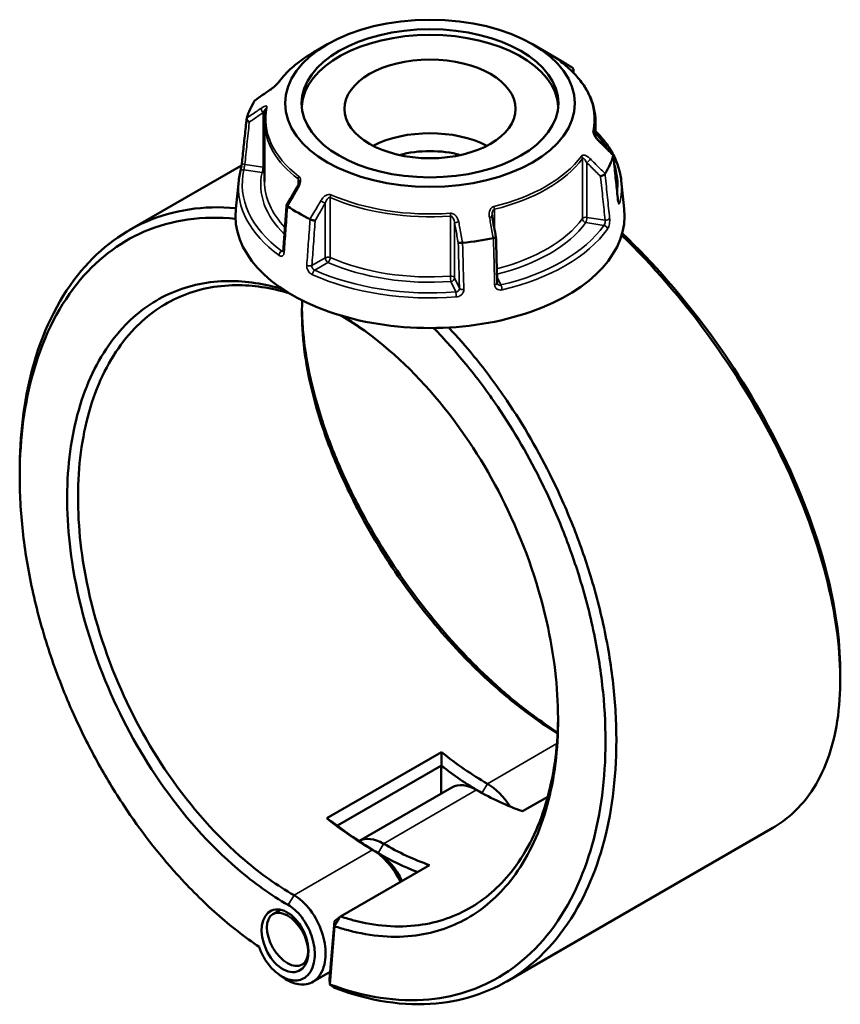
# Model space of a CAD drawing. Header units: millimetres. Extents: x 0 to 898, y 0 to 872.
# Tile 15 of 15: x 614 to 829, y 614 to 872. Entities that reach past the tile are written whole.
import ezdxf

# ---------------------------------------------------------------- set-up
doc = ezdxf.new("R2010")
doc.units = ezdxf.units.MM
doc.layers.add('Visible (ANSI)', color=7, linetype='Continuous', lineweight=50)
doc.layers.add('Visible Narrow (ANSI)', color=7, linetype='Continuous', lineweight=35)

msp = doc.modelspace()

# ---------------------------------------------------------------- linework, layer by layer
at = {"layer": 'Visible (ANSI)'}
for p, q in [((694.884, 865.834), (691.28, 863.753)), ((748.567, 865.834), (756.225, 861.413)), ((678.376, 845.598), (678.376, 829.844)), ((765.076, 845.598), (765.076, 841.643)), ((672.346, 834.046), (642.91, 817.051)), ((671.617, 830.075), (670.823, 822.684)), ((771.834, 830.075), (772.628, 822.684)), ((698.668, 794.486), (698.39, 794.68)), ((698.39, 794.68), (698.668, 794.486)), ((724.719, 680.249), (694.667, 662.899)), ((697.452, 660.972), (724.716, 676.712)), ((724.695, 669.373), (724.695, 676.677)), ((727.448, 670.962), (703.103, 656.906)), ((745.956, 664.722), (752.588, 668.551)), ((811.596, 660.408), (741.855, 620.143)), ((698.24, 637.173), (721.561, 650.637)), ((682.536, 638.912), (680.565, 637.774)), ((696.688, 635.954), (695.426, 620.729)), ((696.688, 635.954), (698.24, 637.173)), ((696.705, 634.61), (696.688, 635.954)), ((695.441, 619.358), (696.705, 634.61)), ((689.417, 625.218), (688.215, 624.524)), ((695.586, 622.66), (690.997, 620.01)), ((695.426, 620.729), (695.441, 619.358))]:
    msp.add_line(p, q, dxfattribs=at)
for centre, major_axis, ratio in [((721.726, 850.338), (-37.959, 0), 0.5773503), ((721.726, 850.338), (-33.634, 0), 0.5773503), ((721.726, 848.864), (-22.422, 0), 0.5773503), ((683.755, 630.782), (3.592, -7.896), 0.6318214), ((684.39, 631.149), (3.825, -6.625), 0.5773503)]:
    msp.add_ellipse(centre, major_axis=major_axis, ratio=ratio, dxfattribs=at)
for centre, major_axis, ratio, start_param, end_param in [((721.726, 848.864), (-33.634, 0), 0.5773503, 3.1795496, 6.2452284), ((721.726, 841.495), (48.789, 0), 0.5773503, 0.7000236, 0.7853982), ((11925.176, -10065.017), (-15080.935, 6278.206), 0.7812336, 5.8150612, 5.8154038), ((721.726, 841.495), (-48.789, 0), 0.5773503, 5.9360113, 6.1067605), ((721.726, 829.546), (22.422, 0), 0.5773503, 0.8422336, 2.2993591), ((-10172.332, -6703.982), (-14566.206, 6858.218), 0.7841007, 4.2840394, 4.284384), ((721.726, 826.799), (19.059, 0), 0.5773503, 1.1356607, 2.0059319), ((721.726, 841.495), (48.789, 0), 0.5773503, 5.9360113, 6.1067605), ((8889.185, -3948.191), (-8219.572, -14236.719), 0.5773842, 4.7102294, 4.7105616), ((721.726, 820.862), (51, 0), 0.5773503, 3.0796893, 6.3450887), ((721.726, 841.495), (-48.789, 0), 0.5773503, 0.7000236, 0.8707727), ((-2215.079, -2168.611), (-2467.165, 15953.448), 0.2116418, 4.8677141, 4.8680442), ((721.726, 841.495), (-48.789, 0), 0.5773503, 1.7472211, 1.9179703), ((736.752, 744.214), (-44.25, 76.643), 0.5773503, 2.1627082, 2.3561945), ((735.337, 743.397), (45.25, -78.375), 0.5773503, 5.3307126, 5.4866755), ((733.923, 659.747), (-6.475, 11.215), 0.5773503, 5.4977871, 6.2831853), ((736.752, 661.38), (-6.475, 11.215), 0.5773503, 4.7886077, 5.4977872), ((733.923, 742.581), (44.25, -76.643), 0.5773503, 5.4977872, 5.6912735), ((706.7, 726.863), (44.25, -76.643), 0.5773503, 5.3043008, 5.4977872), ((708.114, 727.679), (-45.25, 78.375), 0.5773503, 2.18912, 2.3561945), ((709.528, 645.662), (-6.475, 11.215), 0.5773503, 5.4977871, 6.2754254), ((709.528, 728.496), (-44.25, 76.643), 0.5773503, 2.3561945, 2.5496809), ((706.7, 644.029), (6.475, -11.215), 0.5773503, 1.4385191, 2.3561945), ((708.114, 644.846), (-5.475, 9.483), 0.5773503, 4.5557678, 5.4977872), ((708.114, 727.679), (45.25, -78.375), 0.5773503, 5.4977872, 5.6591646)]:
    msp.add_ellipse(centre, major_axis=major_axis, ratio=ratio, start_param=start_param, end_param=end_param, dxfattribs=at)
for points, knots in [([(691.28, 863.753), (690.49, 863.298), (689.731, 862.824), (688.274, 861.842), (687.577, 861.334), (686.251, 860.287), (685.622, 859.747), (684.435, 858.639), (683.876, 858.07), (682.835, 856.907), (682.352, 856.312), (681.908, 855.705)], [3.14159265, 3.14159265, 3.14159265, 3.14159265, 3.21871647, 3.21871647, 3.29584029, 3.29584029, 3.37296411, 3.37296411, 3.45008793, 3.45008793, 3.52721175, 3.52721175, 3.52721175, 3.52721175]), ([(756.113, 861.14), (756.061, 861.179), (756.015, 861.215), (755.938, 861.276), (755.906, 861.302), (755.86, 861.34), (755.845, 861.354), (755.843, 861.356), (755.843, 861.356), (755.843, 861.356)], [0, 0, 0, 0, 0.027602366, 0.027602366, 0.055204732, 0.055204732, 0.082807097, 0.082807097, 0.085029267, 0.085029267, 0.085029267, 0.085029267]), ([(765.076, 845.598), (765.076, 846.728), (764.948, 847.858), (764.445, 850.092), (764.068, 851.196), (763.077, 853.357), (762.462, 854.413), (761.01, 856.461), (760.173, 857.453), (758.293, 859.358), (757.249, 860.272), (756.113, 861.14)], [0.78539816, 0.78539816, 0.78539816, 0.78539816, 0.91488186, 0.91488186, 1.04436556, 1.04436556, 1.17384925, 1.17384925, 1.30333295, 1.30333295, 1.43281665, 1.43281665, 1.43281665, 1.43281665]), ([(759.078, 858.562), (759.138, 858.639), (759.188, 858.721), (759.271, 858.91), (759.297, 859.017), (759.302, 859.226), (759.282, 859.325), (759.198, 859.499), (759.137, 859.572), (759.057, 859.631)], [0.00820144, 0.00820144, 0.00820144, 0.00820144, 0.03931654, 0.03931654, 0.07811943, 0.07811943, 0.11669858, 0.11669858, 0.15374023, 0.15374023, 0.15374023, 0.15374023]), ([(681.908, 855.705), (681.89, 855.68), (681.865, 855.648), (681.797, 855.565), (681.75, 855.511), (681.63, 855.381), (681.553, 855.301), (681.364, 855.113), (681.248, 855.003), (680.972, 854.752), (680.81, 854.612), (680.488, 854.347), (680.329, 854.222), (680.042, 854.006), (679.912, 853.913), (679.789, 853.828)], [0, 0, 0, 0, 0.02448736, 0.02448736, 0.05566303, 0.05566303, 0.09536839, 0.09536839, 0.14762195, 0.14762195, 0.21670515, 0.21670515, 0.28578835, 0.28578835, 0.345416, 0.345416, 0.345416, 0.345416]), ([(678.722, 848.828), (678.676, 848.614), (678.635, 848.4), (678.561, 847.971), (678.528, 847.756), (678.473, 847.325), (678.45, 847.11), (678.413, 846.678), (678.399, 846.462), (678.38, 846.03), (678.376, 845.814), (678.376, 845.598)], [3.80317111, 3.80317111, 3.80317111, 3.80317111, 3.82793505, 3.82793505, 3.85269899, 3.85269899, 3.87746293, 3.87746293, 3.90222688, 3.90222688, 3.92699082, 3.92699082, 3.92699082, 3.92699082]), ([(672.473, 834.964), (672.553, 835.723), (672.633, 836.482), (672.793, 838.001), (672.874, 838.76), (673.034, 840.278), (673.114, 841.038), (673.274, 842.556), (673.354, 843.315), (673.515, 844.834), (673.595, 845.593), (673.675, 846.353)], [1.2046153, 1.2046153, 1.2046153, 1.2046153, 1.4892348, 1.4892348, 1.7738543, 1.7738543, 2.0584737, 2.0584737, 2.3430932, 2.3430932, 2.6277127, 2.6277127, 2.6277127, 2.6277127]), ([(674.381, 845.404), (674.379, 845.404), (674.378, 845.405), (674.262, 845.469), (674.154, 845.545), (673.963, 845.713), (673.882, 845.804), (673.755, 845.992), (673.71, 846.087), (673.667, 846.267), (673.667, 846.35), (673.689, 846.424)], [-0.153857, -0.153857, -0.153857, -0.153857, -0.15338182, -0.15338182, -0.11415687, -0.11415687, -0.07544477, -0.07544477, -0.03695534, -0.03695534, 0, 0, 0, 0]), ([(765.924, 840.584), (765.798, 840.709), (765.675, 840.843), (765.439, 841.123), (765.327, 841.268), (765.122, 841.564), (765.029, 841.714), (764.915, 841.926), (764.882, 841.992), (764.832, 842.104), (764.813, 842.15), (764.772, 842.26), (764.755, 842.319), (764.74, 842.388), (764.737, 842.408), (764.736, 842.421), (764.736, 842.423), (764.736, 842.423)], [0, 0, 0, 0, 0.06411837, 0.06411837, 0.12823675, 0.12823675, 0.19235512, 0.19235512, 0.22276405, 0.22276405, 0.24628627, 0.24628627, 0.28310596, 0.28310596, 0.30675646, 0.30675646, 0.31680187, 0.31680187, 0.31680187, 0.31680187]), ([(765.076, 843.096), (765.931, 842.239), (766.713, 841.354), (768.255, 839.369), (768.982, 838.259), (770.205, 835.988), (770.702, 834.827), (771.452, 832.471), (771.705, 831.276), (771.834, 830.075)], [4.97524504, 4.97524504, 4.97524504, 4.97524504, 5.07635569, 5.07635569, 5.19619839, 5.19619839, 5.31604109, 5.31604109, 5.43588379, 5.43588379, 5.43588379, 5.43588379]), ([(769.722, 836.799), (769.739, 836.782), (769.753, 836.761), (769.784, 836.69), (769.784, 836.631), (769.762, 836.565)], [-0.05369142, -0.05369142, -0.05369142, -0.05369142, -0.036955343, -0.036955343, 0, 0, 0, 0]), ([(770.979, 824.93), (770.899, 825.714), (770.819, 826.497), (770.658, 828.064), (770.578, 828.848), (770.418, 830.414), (770.338, 831.198), (770.178, 832.765), (770.098, 833.548), (769.937, 835.115), (769.857, 835.899), (769.777, 836.682)], [1.2046153, 1.2046153, 1.2046153, 1.2046153, 1.489011, 1.489011, 1.7734066, 1.7734066, 2.0578023, 2.0578023, 2.3421979, 2.3421979, 2.6265936, 2.6265936, 2.6265936, 2.6265936]), ([(672.009, 832.338), (672.032, 832.435), (672.06, 832.556), (672.122, 832.844), (672.157, 833.014), (672.228, 833.378), (672.264, 833.572), (672.332, 833.96), (672.364, 834.154), (672.419, 834.522), (672.442, 834.696), (672.465, 834.89), (672.469, 834.927), (672.473, 834.964)], [0, 0, 0, 0, 0.05596137, 0.05596137, 0.11691794, 0.11691794, 0.17857848, 0.17857848, 0.2397459, 0.2397459, 0.2998994, 0.2998994, 0.31481354, 0.31481354, 0.31481354, 0.31481354]), ([(671.617, 830.075), (671.633, 830.226), (671.651, 830.378), (671.692, 830.681), (671.714, 830.832), (671.762, 831.134), (671.788, 831.285), (671.845, 831.587), (671.875, 831.737), (671.939, 832.038), (671.973, 832.188), (672.009, 832.338)], [2.418097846, 2.418097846, 2.418097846, 2.418097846, 2.433220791, 2.433220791, 2.448343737, 2.448343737, 2.463466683, 2.463466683, 2.478589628, 2.478589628, 2.493712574, 2.493712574, 2.493712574, 2.493712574]), ([(767.595, 831.897), (767.554, 831.826), (767.492, 831.752), (767.333, 831.603), (767.236, 831.53), (767.022, 831.395), (766.907, 831.335), (766.67, 831.233), (766.55, 831.192), (766.433, 831.164), (766.432, 831.164), (766.431, 831.164)], [-0.15374042, -0.15374042, -0.15374042, -0.15374042, -0.11669868, -0.11669868, -0.07811926, -0.07811926, -0.03931665, -0.03931665, 0, 0, 0.00047629, 0.00047629, 0.00047629, 0.00047629]), ([(687.35, 829.81), (687.35, 829.736), (687.344, 829.653), (687.318, 829.475), (687.299, 829.38), (687.248, 829.186), (687.217, 829.087), (687.143, 828.888), (687.1, 828.787), (687.006, 828.589), (686.955, 828.491), (686.899, 828.394)], [0.13801183, 0.13801183, 0.13801183, 0.13801183, 0.17949263, 0.17949263, 0.22097343, 0.22097343, 0.26245423, 0.26245423, 0.30393503, 0.30393503, 0.34541583, 0.34541583, 0.34541583, 0.34541583]), ([(684.152, 823.632), (684.093, 822.833), (684.035, 822.033), (683.919, 820.435), (683.861, 819.635), (683.744, 818.037), (683.686, 817.237), (683.569, 815.639), (683.511, 814.839), (683.395, 813.241), (683.337, 812.442), (683.278, 811.642)], [0.6580505, 0.6580505, 0.6580505, 0.6580505, 0.9404674, 0.9404674, 1.2228844, 1.2228844, 1.5053014, 1.5053014, 1.7877184, 1.7877184, 2.0701353, 2.0701353, 2.0701353, 2.0701353]), ([(684.394, 823.359), (684.314, 823.409), (684.253, 823.458), (684.169, 823.552), (684.149, 823.596), (684.153, 823.645), (684.156, 823.657), (684.163, 823.668)], [-0.15374023, -0.15374023, -0.15374023, -0.15374023, -0.116698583, -0.116698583, -0.078119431, -0.078119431, -0.064730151, -0.064730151, -0.064730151, -0.064730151]), ([(771.054, 824.498), (771.054, 824.498), (771.052, 824.503), (771.044, 824.529), (771.036, 824.558), (771.018, 824.645), (771.006, 824.709), (770.99, 824.829), (770.984, 824.878), (770.979, 824.93)], [0.20812264, 0.20812264, 0.20812264, 0.20812264, 0.22489111, 0.22489111, 0.25432414, 0.25432414, 0.2919232, 0.2919232, 0.31481354, 0.31481354, 0.31481354, 0.31481354]), ([(670.841, 822.845), (662.457, 823.597), (654.478, 822.397), (640.454, 816.287), (634.355, 811.51), (624.029, 798.468), (619.965, 789.983), (615.292, 772.179), (614.212, 763.251), (614.212, 753.836)], [0.3786309, 0.3786309, 0.3786309, 0.3786309, 0.712874, 0.712874, 1.036181, 1.036181, 1.3820516, 1.3820516, 1.669276, 1.669276, 1.669276, 1.669276]), ([(738.038, 820.453), (738.031, 820.489), (738.025, 820.525), (738.014, 820.596), (738.01, 820.631), (738.002, 820.702), (737.998, 820.738), (737.993, 820.808), (737.991, 820.843), (737.988, 820.913), (737.987, 820.948), (737.987, 820.982)], [0, 0, 0, 0, 0.014604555, 0.014604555, 0.02920911, 0.02920911, 0.043813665, 0.043813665, 0.05841822, 0.05841822, 0.073022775, 0.073022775, 0.073022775, 0.073022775]), ([(676.922, 629.174), (673.184, 631.734), (669.498, 634.621), (662.312, 640.985), (658.811, 644.462), (650.501, 653.667), (645.844, 659.692), (639.069, 669.911), (636.695, 673.838), (632.257, 681.91), (630.192, 686.055), (626.073, 695.241), (624.084, 700.311), (620.626, 710.545), (619.158, 715.709), (616.775, 726.013), (615.861, 731.154), (614.607, 741.295), (614.267, 746.295), (614.218, 751.169), (614.121, 760.917), (615.196, 770.154), (619.915, 788.001), (623.918, 796.313), (634.071, 809.079), (640.062, 813.749), (654.073, 819.822), (662.206, 820.961), (670.745, 820.049)], [-3.057758, -3.057758, -3.057758, -3.057758, -2.9091478, -2.9091478, -2.7605376, -2.7605376, -2.5427232, -2.5427232, -2.4145971, -2.4145971, -2.286471, -2.286471, -2.1357345, -2.1357345, -1.9849979, -1.9849979, -1.8342613, -1.8342613, -1.6835247, -1.6835247, -1.6835247, -1.3820516, -1.3820516, -1.036181, -1.036181, -0.712874, -0.712874, -0.3667941, -0.3667941, -0.3667941, -0.3667941]), ([(691.639, 819.593), (691.638, 819.593), (691.637, 819.593), (691.552, 819.59), (691.452, 819.597), (691.232, 819.628), (691.113, 819.652), (690.869, 819.716), (690.746, 819.755), (690.514, 819.844), (690.407, 819.891), (690.313, 819.941)], [-0.153857, -0.153857, -0.153857, -0.153857, -0.15338163, -0.15338163, -0.11415679, -0.11415679, -0.07544441, -0.07544441, -0.03695525, -0.03695525, 0, 0, 0, 0]), ([(771.946, 815.735), (780.007, 807.947), (787.705, 799.071), (801.651, 779.947), (807.883, 769.694), (818.525, 748.225), (822.772, 736.997), (827.915, 716.97), (829.172, 708.046), (829.236, 699.926), (829.268, 695.866), (829.004, 692.006), (827.889, 684.772), (827.039, 681.399), (824.77, 675.215), (823.353, 672.405), (819.984, 667.41), (818.032, 665.226), (814.509, 662.265), (813.094, 661.273), (811.596, 660.408)], [-2.7717693, -2.7717693, -2.7717693, -2.7717693, -2.4512661, -2.4512661, -2.1279702, -2.1279702, -1.7821273, -1.7821273, -1.4806404, -1.4806404, -1.4806404, -1.329897, -1.329897, -1.1791536, -1.1791536, -1.0284101, -1.0284101, -0.8776667, -0.8776667, -0.7866887, -0.7866887, -0.7866887, -0.7866887]), ([(829.239, 701.046), (829.239, 701.311), (829.238, 701.578), (829.235, 701.845), (829.158, 709.829), (827.909, 718.599), (822.832, 738.267), (818.65, 749.287), (808.188, 770.344), (802.068, 780.395), (788.143, 799.463), (780.302, 808.439), (772.098, 816.257)], [1.4705573, 1.4705573, 1.4705573, 1.4705573, 1.4806404, 1.4806404, 1.4806404, 1.7821273, 1.7821273, 2.1279702, 2.1279702, 2.4512661, 2.4512661, 2.7830047, 2.7830047, 2.7830047, 2.7830047]), ([(730.264, 813.761), (730.143, 813.744), (730.02, 813.732), (729.777, 813.717), (729.66, 813.715), (729.451, 813.721), (729.361, 813.729), (729.217, 813.754), (729.164, 813.772), (729.132, 813.793), (729.132, 813.793), (729.132, 813.793)], [-0.15374042, -0.15374042, -0.15374042, -0.15374042, -0.11669868, -0.11669868, -0.07811926, -0.07811926, -0.03931666, -0.03931666, 0, 0, 0.00047629, 0.00047629, 0.00047629, 0.00047629]), ([(739.015, 815.278), (739.017, 815.267), (739.015, 815.256), (738.994, 815.219), (738.957, 815.191), (738.84, 815.135), (738.761, 815.107), (738.572, 815.055), (738.465, 815.032), (738.349, 815.012)], [-0.13095781, -0.13095781, -0.13095781, -0.13095781, -0.11415687, -0.11415687, -0.07544477, -0.07544477, -0.03695534, -0.03695534, 0, 0, 0, 0]), ([(739.332, 803.233), (739.311, 804.036), (739.29, 804.838), (739.248, 806.443), (739.227, 807.246), (739.184, 808.851), (739.163, 809.653), (739.121, 811.259), (739.1, 812.061), (739.058, 813.666), (739.037, 814.469), (739.016, 815.271)], [1.2046153, 1.2046153, 1.2046153, 1.2046153, 1.4838718, 1.4838718, 1.7631283, 1.7631283, 2.0423848, 2.0423848, 2.3216413, 2.3216413, 2.6008978, 2.6008978, 2.6008978, 2.6008978]), ([(683.278, 811.642), (683.275, 811.594), (683.269, 811.553), (683.255, 811.487), (683.247, 811.461), (683.235, 811.429), (683.23, 811.422), (683.23, 811.422)], [0, 0, 0, 0, 0.031458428, 0.031458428, 0.062916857, 0.062916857, 0.093079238, 0.093079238, 0.093079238, 0.093079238]), ([(683.138, 801.609), (678.305, 803.043), (673.539, 803.754), (666.322, 803.703), (663.743, 803.438), (658.757, 802.419), (656.349, 801.665), (649.548, 798.735), (645.456, 795.884), (639.813, 790.056), (637.91, 787.614), (634.518, 782.223), (633.031, 779.272), (630.504, 772.928), (629.465, 769.535), (627.861, 762.383), (627.295, 758.624), (626.971, 754.725), (626.325, 746.927), (626.656, 738.566), (629.506, 719.714), (632.465, 709.14), (640.447, 689.691), (645.269, 680.751), (656.921, 663.796), (663.893, 655.949), (675.601, 645.941), (680.043, 642.773), (684.534, 640.181)], [-2.9194694, -2.9194694, -2.9194694, -2.9194694, -2.6923512, -2.6923512, -2.5612274, -2.5612274, -2.4301035, -2.4301035, -2.1738189, -2.1738189, -2.0230633, -2.0230633, -1.8723076, -1.8723076, -1.721552, -1.721552, -1.5707963, -1.5707963, -1.5707963, -1.269285, -1.269285, -0.9058855, -0.9058855, -0.5735244, -0.5735244, -0.2104855, -0.2104855, 0, 0, 0, 0]), ([(739.37, 803.057), (739.366, 803.066), (739.362, 803.075), (739.355, 803.095), (739.351, 803.106), (739.345, 803.128), (739.343, 803.14), (739.338, 803.164), (739.336, 803.177), (739.333, 803.204), (739.332, 803.218), (739.332, 803.233)], [0.24445822, 0.24445822, 0.24445822, 0.24445822, 0.258529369, 0.258529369, 0.272600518, 0.272600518, 0.286671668, 0.286671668, 0.300742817, 0.300742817, 0.314813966, 0.314813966, 0.314813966, 0.314813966]), ([(686.09, 642.704), (681.709, 645.233), (677.375, 648.322), (665.951, 658.081), (659.145, 665.731), (647.764, 682.268), (643.049, 690.99), (635.233, 709.978), (632.327, 720.308), (629.513, 738.741), (629.175, 746.922), (629.793, 754.557), (630.102, 758.375), (630.648, 762.057), (632.205, 769.065), (633.214, 772.392), (635.674, 778.613), (637.124, 781.508), (640.433, 786.8), (642.292, 789.197), (647.804, 794.922), (651.805, 797.726), (658.46, 800.611), (660.816, 801.354), (665.698, 802.361), (668.223, 802.625), (675.316, 802.684), (680.012, 801.985), (684.775, 800.567)], [0, 0, 0, 0, 0.2104855, 0.2104855, 0.5735244, 0.5735244, 0.9058855, 0.9058855, 1.269285, 1.269285, 1.5707963, 1.5707963, 1.5707963, 1.721552, 1.721552, 1.8723076, 1.8723076, 2.0230633, 2.0230633, 2.1738189, 2.1738189, 2.4301035, 2.4301035, 2.5612274, 2.5612274, 2.6923512, 2.6923512, 2.9207237, 2.9207237, 2.9207237, 2.9207237]), ([(688.26, 798.643), (688.088, 795.417), (688.168, 792.007), (688.501, 788.452), (688.824, 784.999), (689.384, 781.411), (690.967, 774.043), (691.989, 770.264), (694.472, 762.602), (695.932, 758.718), (699.258, 750.935), (701.123, 747.035), (706.647, 736.602), (710.65, 730.137), (719.547, 717.691), (724.459, 711.726), (732.463, 703.292), (735.383, 700.455), (741.312, 695.161), (744.32, 692.704), (749.941, 688.535), (752.55, 686.767), (755.148, 685.171)], [-1.7260123, -1.7260123, -1.7260123, -1.7260123, -1.5707963, -1.5707963, -1.5707963, -1.4200407, -1.4200407, -1.269285, -1.269285, -1.1185294, -1.1185294, -0.9677737, -0.9677737, -0.7114891, -0.7114891, -0.4492414, -0.4492414, -0.3045614, -0.3045614, -0.1598815, -0.1598815, -0.0353984, -0.0353984, -0.0353984, -0.0353984]), ([(755.16, 685.409), (752.99, 686.794), (750.815, 688.294), (745.55, 692.202), (742.467, 694.722), (736.392, 700.152), (733.4, 703.062), (725.202, 711.711), (720.173, 717.827), (711.07, 730.584), (706.978, 737.208), (701.335, 747.892), (699.432, 751.885), (696.04, 759.851), (694.552, 763.824), (692.026, 771.66), (690.987, 775.523), (689.382, 783.053), (688.816, 786.719), (688.493, 790.245), (688.308, 792.269), (688.203, 794.247), (688.178, 796.172)], [0.0585642, 0.0585642, 0.0585642, 0.0585642, 0.1598815, 0.1598815, 0.3045614, 0.3045614, 0.4492414, 0.4492414, 0.7114891, 0.7114891, 0.9677737, 0.9677737, 1.1185294, 1.1185294, 1.269285, 1.269285, 1.4200407, 1.4200407, 1.5707963, 1.5707963, 1.5707963, 1.6573645, 1.6573645, 1.6573645, 1.6573645]), ([(696.705, 634.61), (697.901, 634.205), (699.094, 633.844), (703.351, 632.709), (706.388, 632.184), (712.332, 631.736), (715.24, 631.811), (723.154, 632.866), (727.941, 634.532), (736.465, 639.665), (740.222, 643.089), (745.273, 649.758), (746.944, 652.495), (749.853, 658.442), (751.089, 661.652), (753.098, 668.472), (753.87, 672.081), (754.934, 679.618), (755.226, 683.546), (755.273, 687.588), (755.368, 695.672), (754.482, 704.216), (750.453, 723.228), (746.878, 733.728), (737.852, 752.732), (732.591, 761.327), (720.192, 777.327), (712.928, 784.541), (703.168, 791.758), (700.968, 793.235), (698.754, 794.573)], [-2.9520828, -2.9520828, -2.9520828, -2.9520828, -2.8960876, -2.8960876, -2.7514101, -2.7514101, -2.6067325, -2.6067325, -2.3444335, -2.3444335, -2.0882164, -2.0882164, -1.9375005, -1.9375005, -1.7867846, -1.7867846, -1.6360687, -1.6360687, -1.4853528, -1.4853528, -1.4853528, -1.183921, -1.183921, -0.820549, -0.820549, -0.4882732, -0.4882732, -0.1252877, -0.1252877, -0.021248, -0.021248, -0.021248, -0.021248]), ([(722.673, 791.422), (725.578, 788.454), (728.401, 785.295), (734.029, 778.41), (736.82, 774.66), (743.785, 764.374), (747.719, 757.576), (753.208, 746.365), (755.076, 742.123), (758.451, 733.53), (759.959, 729.178), (762.82, 719.664), (764.1, 714.495), (766.098, 704.22), (766.815, 699.114), (767.671, 689.083), (767.809, 684.157), (767.504, 674.597), (767.061, 669.963), (766.331, 665.527), (764.871, 656.655), (762.262, 648.582), (754.436, 633.733), (748.889, 627.333), (736.142, 618.648), (729.073, 616.126), (713.239, 614.639), (704.387, 615.982), (695.441, 619.358)], [-2.8158601, -2.8158601, -2.8158601, -2.8158601, -2.6911519, -2.6911519, -2.5577023, -2.5577023, -2.339878, -2.339878, -2.2117461, -2.2117461, -2.0836142, -2.0836142, -1.9328707, -1.9328707, -1.7821273, -1.7821273, -1.6313839, -1.6313839, -1.4806404, -1.4806404, -1.4806404, -1.1791536, -1.1791536, -0.8329778, -0.8329778, -0.5088597, -0.5088597, -0.1585481, -0.1585481, -0.1585481, -0.1585481]), ([(696.697, 618.452), (705.869, 614.955), (714.949, 613.554), (731.125, 615.052), (738.321, 617.605), (751.305, 626.411), (756.96, 632.906), (764.951, 647.989), (767.621, 656.195), (769.121, 665.219), (769.871, 669.73), (770.33, 674.445), (770.655, 684.175), (770.521, 689.189), (769.663, 699.404), (768.939, 704.604), (766.916, 715.072), (765.617, 720.34), (762.71, 730.038), (761.178, 734.476), (757.744, 743.239), (755.843, 747.566), (750.254, 759.003), (746.246, 765.94), (739.146, 776.438), (736.301, 780.266), (731.162, 786.559), (728.924, 789.115), (726.632, 791.554)], [0.1557141, 0.1557141, 0.1557141, 0.1557141, 0.5088597, 0.5088597, 0.8329778, 0.8329778, 1.1791536, 1.1791536, 1.4806404, 1.4806404, 1.4806404, 1.6313839, 1.6313839, 1.7821273, 1.7821273, 1.9328707, 1.9328707, 2.0836142, 2.0836142, 2.2117461, 2.2117461, 2.339878, 2.339878, 2.5577023, 2.5577023, 2.6911519, 2.6911519, 2.7888475, 2.7888475, 2.7888475, 2.7888475]), ([(755.277, 689.512), (755.276, 689.308), (755.274, 689.104), (755.271, 688.9), (755.217, 684.949), (754.925, 681.112), (753.871, 673.75), (753.108, 670.225), (751.131, 663.57), (749.916, 660.438), (747.061, 654.639), (745.422, 651.971), (740.473, 645.473), (736.795, 642.141), (728.461, 637.151), (723.783, 635.534), (716.054, 634.518), (713.215, 634.448), (707.412, 634.892), (704.449, 635.407), (700.386, 636.493), (699.314, 636.815), (698.24, 637.173)], [1.477585, 1.477585, 1.477585, 1.477585, 1.4853528, 1.4853528, 1.4853528, 1.6360687, 1.6360687, 1.7867846, 1.7867846, 1.9375005, 1.9375005, 2.0882164, 2.0882164, 2.3444335, 2.3444335, 2.6067325, 2.6067325, 2.7514101, 2.7514101, 2.8960876, 2.8960876, 2.9476687, 2.9476687, 2.9476687, 2.9476687]), ([(684.534, 640.181), (685.128, 639.838), (685.715, 639.411), (687.575, 637.77), (688.748, 636.243), (690.455, 632.987), (691.037, 631.294), (691.615, 627.983), (691.606, 626.367), (691.108, 624.112), (690.801, 623.333), (690.394, 622.678), (689.986, 622.022), (689.478, 621.491), (687.953, 620.491), (686.813, 620.258), (684.362, 620.609), (683.048, 621.211), (680.44, 623.233), (679.168, 624.735), (677.685, 627.322), (677.26, 628.238), (676.922, 629.174)], [0, 0, 0, 0, 0.2304142, 0.2304142, 0.7585337, 0.7585337, 1.2366661, 1.2366661, 1.7181778, 1.7181778, 2.0191226, 2.0191226, 2.0191226, 2.3200674, 2.3200674, 2.8015791, 2.8015791, 3.2936987, 3.2936987, 3.8407027, 3.8407027, 4.113669, 4.113669, 4.113669, 4.113669]), ([(683.339, 621.077), (684.646, 620.155), (686.011, 619.568), (688.726, 619.162), (690.063, 619.416), (691.866, 620.553), (692.471, 621.162), (692.961, 621.918), (693.45, 622.674), (693.824, 623.576), (694.447, 626.205), (694.482, 628.103), (693.837, 632.026), (693.161, 634.046), (691.145, 637.953), (689.742, 639.797), (687.51, 641.777), (686.804, 642.291), (686.09, 642.704)], [-3.2431821, -3.2431821, -3.2431821, -3.2431821, -2.8015791, -2.8015791, -2.3200674, -2.3200674, -2.0191226, -2.0191226, -2.0191226, -1.7181778, -1.7181778, -1.2366661, -1.2366661, -0.7585337, -0.7585337, -0.2304142, -0.2304142, 0, 0, 0, 0]), ([(696.705, 634.61), (696.961, 635.037), (697.217, 635.464), (697.728, 636.318), (697.984, 636.746), (698.24, 637.173)], [-0.29899951, -0.29899951, -0.29899951, -0.29899951, -0.14951534, -0.14951534, 0, 0, 0, 0]), ([(696.697, 618.452), (696.488, 618.603), (696.279, 618.754), (695.86, 619.056), (695.651, 619.207), (695.441, 619.358)], [-0.27027253, -0.27027253, -0.27027253, -0.27027253, -0.13514386, -0.13514386, 0, 0, 0, 0])]:
    msp.add_open_spline(points, degree=3, knots=knots, dxfattribs=at)
for points in [[(759.057, 859.631), (759.052, 859.635), (759.046, 859.638), (759.041, 859.642)], [(759.298, 859.196), (759.322, 858.885), (759.347, 858.574), (759.372, 858.264)], [(675.856, 851.092), (675.853, 851.088), (675.85, 851.084), (675.847, 851.079)], [(675.856, 851.092), (675.882, 851.132), (675.917, 851.167), (675.958, 851.195)], [(673.694, 846.439), (673.692, 846.434), (673.691, 846.429), (673.689, 846.424)], [(769.757, 836.551), (769.759, 836.556), (769.76, 836.561), (769.762, 836.565)], [(767.595, 831.897), (767.598, 831.902), (767.601, 831.906), (767.604, 831.911)], [(684.394, 823.359), (684.399, 823.355), (684.405, 823.352), (684.41, 823.348)], [(690.294, 819.951), (690.3, 819.948), (690.307, 819.945), (690.313, 819.941)], [(730.264, 813.761), (730.272, 813.762), (730.28, 813.763), (730.289, 813.764)], [(738.326, 815.007), (738.334, 815.009), (738.342, 815.01), (738.349, 815.012)], [(698.263, 794.718), (698.398, 794.641), (698.533, 794.564), (698.668, 794.486)], [(698.668, 794.486), (700.567, 793.389), (702.458, 792.188), (704.332, 790.887)], [(614.212, 752.396), (614.212, 752.876), (614.212, 753.356), (614.212, 753.836)], [(829.239, 701.046), (829.239, 700.454), (829.239, 699.862), (829.239, 699.269)], [(724.719, 680.249), (724.725, 679.069), (724.724, 677.89), (724.716, 676.712)], [(694.667, 662.899), (695.592, 662.249), (696.521, 661.607), (697.452, 660.972)], [(676.824, 629.23), (676.447, 629.496), (676.069, 629.763), (675.691, 630.03)], [(676.824, 629.23), (676.859, 629.205), (676.893, 629.181), (676.928, 629.156)], [(683.339, 621.077), (682.962, 621.344), (682.584, 621.611), (682.206, 621.877)]]:
    msp.add_open_spline(points, degree=3, dxfattribs=at)
for points, weights in [([(724.716, 676.712), (724.705, 676.695), (724.695, 676.677)], [1.07908824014, 1.079092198, 1.07909612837]), ([(697.472, 660.96), (697.462, 660.966), (697.452, 660.972)], [1.07909612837, 1.079092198, 1.07908824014])]:
    msp.add_rational_spline(points, weights, degree=2, dxfattribs=at)
at = {"layer": 'Visible Narrow (ANSI)'}
for p, q in [((677.974, 847.873), (677.974, 833.564)), ((764.744, 842.372), (764.744, 842.507)), ((677.974, 833.564), (673.208, 834.301)), ((761.657, 835.857), (761.657, 820.102)), ((762.837, 820.435), (762.837, 834.745)), ((672.981, 832.922), (677.715, 832.189)), ((687.148, 830.503), (687.148, 828.904)), ((694.27, 824.137), (694.27, 809.828)), ((695.58, 809.88), (695.58, 825.634)), ((738.598, 817.487), (738.598, 822.543)), ((727.079, 820.761), (727.079, 805.007)), ((728.169, 804.584), (728.169, 818.893)), ((762.578, 819.061), (767.312, 818.329)), ((767.603, 819.698), (762.837, 820.435)), ((683.291, 811.818), (682.885, 811.583)), ((694.27, 809.828), (690.781, 807.814)), ((691.511, 806.602), (694.977, 808.603)), ((727.203, 803.618), (728.471, 800.885)), ((729.446, 801.832), (728.169, 804.584)), ((740.256, 802.708), (739.291, 804.786)), ((754.965, 682.469), (736.752, 671.954)), ((735.345, 669.518), (736.752, 671.954)), ((709.528, 656.236), (733.923, 670.321)), ((708.114, 653.787), (709.528, 656.236)), ((706.7, 654.603), (686.09, 642.704)), ((708.114, 653.787), (706.7, 654.603)), ((684.534, 640.181), (686.09, 642.704))]:
    msp.add_line(p, q, dxfattribs=at)
for centre, major_axis, ratio, start_param, end_param in [((721.726, 846.175), (43.057, 0), 0.5773503, 2.3561945, 2.7418136), ((755.506, 860.345), (0.607, 0.795), 0.6512731, 0, 0.0791919), ((721.726, 846.175), (43.057, 0), 0.5773503, 6.1593656, 6.9306038), ((755.687, 860.413), (0.497, 0.868), 0.8164947, 5.5909163, 6.2143603), ((682.715, 855.114), (-0.807, 0.591), 0.7521134, 6.0009627, 6.2831853), ((680.355, 853.004), (-0.566, 0.824), 0.557115, 0, 0.2527202), ((678.233, 848.431), (-0.566, 0.824), 0.557115, 0.3842372, 1.889275), ((721.726, 846.175), (-43.057, 0), 0.5773503, 6.1593656, 6.9306038), ((679.7, 848.618), (-0.978, 0.211), 0.8102456, 5.6707033, 6.2831853), ((721.726, 845.598), (-43.35, 0), 0.5773503, 0, 0.6474185), ((721.726, 845.598), (43.35, 0), 0.5773503, 6.1593656, 6.2831853), ((763.751, 842.578), (0.978, -0.211), 0.8102456, 0.1729162, 0.9583143), ((721.726, 829.027), (49.209, 0), 0.5773503, 0.3303312, 0.4929508), ((765.218, 839.875), (0.706, 0.708), 0.2576092, 5.732991, 6.2831853), ((721.726, 846.175), (-43.057, 0), 0.5773503, 1.9705754, 2.7418136), ((760.736, 836.081), (-0.807, 0.591), 0.7521134, 3.6447682, 4.4301663), ((673.467, 834.859), (-0.994, 0.105), 0.5936203, 0, 1.3706163), ((721.726, 845.598), (43.35, 0), 0.5773503, 5.112168, 5.8834062), ((763.096, 835.302), (-0.706, -0.708), 0.2576092, 0.9548435, 2.4598813), ((721.726, 829.027), (49.209, 0), 0.5773503, 6.2054058, 6.4788735), ((721.726, 829.027), (-49.209, 0), 0.5773503, 6.1456672, 6.9443022), ((672.981, 832.105), (-0.972, 0.233), 0.8087883, 4.9038811, 6.2831853), ((721.726, 829.027), (-44.35, 0), 0.5773503, 6.1593656, 6.8190563), ((677.715, 833.006), (-0.153, -0.988), 0.2113249, 0.6319143, 2.2027106), ((677.715, 833.006), (0.978, -0.211), 0.8102456, 4.8853051, 5.6135457), ((677.715, 833.006), (-1, 0), 0.5773503, 3.990955, 4.4505896), ((721.726, 828.282), (-50.205, 0), 0.5773503, 6.221282, 6.9443022), ((721.726, 829.844), (-43.35, 0), 0.5773503, 0, 0.5021301), ((687.945, 830.851), (0.607, 0.795), 0.6512731, 1.6499882, 2.4353864), ((721.726, 828.282), (50.205, 0), 0.5773503, 6.1456672, 6.3450887), ((687.764, 827.893), (-0.865, 0.501), 0.0017704, 5.3936283, 6.2831853), ((696.183, 826.095), (-0.4, -0.916), 0.492453, 4.6522942, 5.4376924), ((721.726, 846.175), (-43.057, 0), 0.5773503, 0.9233778, 1.694616), ((693.563, 824.546), (-0.865, 0.501), 0.0017704, 3.7570734, 5.2621112), ((721.726, 845.598), (43.35, 0), 0.5773503, 4.0649705, 4.8362087), ((769.984, 824.829), (0.995, 0.102), 0.5566555, 6.0469779, 6.2831853), ((770.47, 824.316), (0.972, -0.233), 0.8087883, 0.2787585, 1.2285119), ((726.956, 821.334), (-0.072, 0.997), 0.1008402, 4.0932818, 4.8786799), ((738.209, 823.075), (0.237, -0.972), 0.3177926, 0.9161026, 1.7015008), ((729.135, 819.043), (-0.983, -0.186), 0.1515234, 4.562691, 6.0677288), ((737.055, 820.268), (0.983, 0.186), 0.1515234, 0, 1.2895813), ((721.726, 829.844), (-43.35, 0), 0.5773503, 1.9865673, 2.7418136), ((721.726, 829.027), (44.35, 0), 0.5773503, 5.1191525, 5.8834062), ((721.726, 829.027), (49.209, 0), 0.5773503, 5.0984697, 5.8971046), ((762.578, 819.878), (-1, 0), 0.5773503, 4.4505896, 5.8834062), ((762.578, 819.878), (0.807, -0.591), 0.7521134, 3.6447682, 5.2155645), ((762.578, 819.878), (0.153, 0.988), 0.2113249, 3.773507, 5.3443033), ((767.312, 817.512), (-0.818, 0.576), 0.7563959, 3.7181962, 5.2017261), ((767.862, 820.256), (0.995, 0.102), 0.5566555, 4.3927873, 5.8801894), ((721.726, 828.282), (50.205, 0), 0.5773503, 5.0984697, 5.8971046), ((682.885, 810.766), (0.596, 0.803), 0.6444664, 0.8557592, 2.339289), ((684.276, 811.57), (-0.997, 0.073), 0.524643, 0, 0.7421181), ((694.977, 809.42), (-1, 0), 0.5773503, 4.0649705, 5.4977871), ((694.977, 809.42), (0.5, -0.866), 0.5773503, 3.9269908, 5.4977871), ((694.977, 809.42), (0.4, 0.916), 0.492453, 3.866896, 5.4376924), ((721.726, 829.027), (44.35, 0), 0.5773503, 4.0649705, 4.8362087), ((721.726, 829.844), (-43.35, 0), 0.5773503, 0.9233778, 1.694616), ((690.074, 808.222), (0.997, -0.073), 0.524643, 4.0504992, 5.5379013), ((691.511, 805.786), (-0.41, -0.912), 0.5013279, 3.8721145, 5.3556444), ((721.726, 828.282), (50.205, 0), 0.5773503, 4.0512721, 4.8499071), ((721.726, 829.027), (-49.209, 0), 0.5773503, 0.9096795, 1.7083144), ((727.203, 804.434), (1, 0), 0.5773503, 0.2617994, 1.694616), ((727.203, 804.434), (0.072, -0.997), 0.1008402, 4.0932818, 5.6640781), ((727.203, 804.434), (0.907, 0.421), 0.7886751, 4.3615096, 5.9323059), ((738.332, 803.207), (1, 0.026), 0.5061606, 5.0433355, 6.2831853), ((728.471, 800.068), (-0.08, 0.997), 0.1119295, 4.1796972, 5.663227), ((730.412, 801.982), (-1, -0.026), 0.5061606, 0.2475523, 1.7349544), ((740.256, 801.891), (0.228, -0.974), 0.3074604, 1.0061095, 2.4896394)]:
    msp.add_ellipse(centre, major_axis=major_axis, ratio=ratio, start_param=start_param, end_param=end_param, dxfattribs=at)
for points, knots in [([(756.231, 861.251), (756.073, 861.341), (755.941, 861.414), (755.761, 861.505), (755.702, 861.531), (755.653, 861.54), (755.647, 861.535), (755.67, 861.499), (755.702, 861.466), (755.801, 861.381), (755.856, 861.335), (755.969, 861.246), (756.017, 861.209), (756.07, 861.168)], [-0.34541583, -0.34541583, -0.34541583, -0.34541583, -0.25081718, -0.25081718, -0.17415567, -0.17415567, -0.12305037, -0.12305037, -0.06721438, -0.06721438, -0.02585168, -0.02585168, 0, 0, 0, 0]), ([(759.041, 859.642), (758.377, 860.023), (757.713, 860.403), (757.049, 860.783), (756.776, 860.939), (756.504, 861.095), (756.231, 861.251)], [-1.77741341, -1.77741341, -1.77741341, -1.77741341, -1.37936806, -1.37936806, -1.37936806, -1.21589312, -1.21589312, -1.21589312, -1.21589312]), ([(679.692, 853.723), (679.907, 853.871), (680.133, 854.038), (680.555, 854.371), (680.749, 854.531), (681.071, 854.814), (681.2, 854.93), (681.459, 855.177), (681.59, 855.307), (681.796, 855.526), (681.877, 855.617), (681.99, 855.754), (682.03, 855.804), (682.064, 855.851)], [-0.345416, -0.345416, -0.345416, -0.345416, -0.25131567, -0.25131567, -0.17440412, -0.17440412, -0.12292214, -0.12292214, -0.06721438, -0.06721438, -0.02585168, -0.02585168, 0, 0, 0, 0]), ([(675.847, 851.079), (676.755, 851.704), (677.664, 852.328), (678.572, 852.953), (678.945, 853.21), (679.319, 853.466), (679.692, 853.723)], [-1.77741341, -1.77741341, -1.77741341, -1.77741341, -1.37944098, -1.37944098, -1.37944098, -1.21589312, -1.21589312, -1.21589312, -1.21589312]), ([(678.998, 849.245), (679.024, 849.367), (679.017, 849.462), (678.886, 849.692), (678.609, 849.649), (678.059, 849.41), (677.803, 849.26), (677.536, 849.077)], [-0.34541683, -0.34541683, -0.34541683, -0.34541683, -0.28278882, -0.28278882, -0.11734182, -0.11734182, 0, 0, 0, 0]), ([(677.536, 849.077), (677.163, 848.821), (676.789, 848.565), (676.416, 848.309), (675.509, 847.685), (674.601, 847.062), (673.694, 846.439)], [-2.76548325, -2.76548325, -2.76548325, -2.76548325, -2.60191598, -2.60191598, -2.60191598, -2.20396296, -2.20396296, -2.20396296, -2.20396296]), ([(674.381, 845.404), (675.205, 845.971), (676.03, 846.537), (676.854, 847.104), (677.228, 847.36), (677.601, 847.617), (677.974, 847.873)], [2.24042693, 2.24042693, 2.24042693, 2.24042693, 2.60191598, 2.60191598, 2.60191598, 2.76548325, 2.76548325, 2.76548325, 2.76548325]), ([(677.974, 847.873), (678.108, 848.078), (678.236, 848.265), (678.511, 848.638), (678.65, 848.799), (678.704, 848.784), (678.708, 848.78), (678.711, 848.774)], [0, 0, 0, 0, 0.11734182, 0.11734182, 0.28278882, 0.28278882, 0.30141453, 0.30141453, 0.30141453, 0.30141453]), ([(673.208, 834.301), (673.395, 836.068), (673.582, 837.836), (673.768, 839.603), (673.966, 841.481), (674.165, 843.358), (674.369, 845.292), (674.375, 845.348), (674.381, 845.404)], [1.2046153, 1.2046153, 1.2046153, 1.2046153, 1.86716, 1.86716, 1.86716, 2.5709553, 2.5709553, 2.5919584, 2.5919584, 2.5919584, 2.5919584]), ([(764.453, 843.105), (764.427, 842.983), (764.434, 842.831), (764.565, 842.226), (764.842, 841.717), (765.392, 840.949), (765.648, 840.651), (765.915, 840.384)], [-0.34541683, -0.34541683, -0.34541683, -0.34541683, -0.28278882, -0.28278882, -0.11734182, -0.11734182, 0, 0, 0, 0]), ([(765.915, 840.384), (766.288, 840.012), (766.661, 839.64), (767.034, 839.268), (767.942, 838.363), (768.85, 837.457), (769.757, 836.551)], [-2.76548325, -2.76548325, -2.76548325, -2.76548325, -2.60198874, -2.60198874, -2.60198874, -2.20396296, -2.20396296, -2.20396296, -2.20396296]), ([(763.759, 835.738), (763.544, 835.952), (763.318, 836.144), (762.896, 836.436), (762.702, 836.546), (762.38, 836.679), (762.251, 836.719), (761.992, 836.762), (761.861, 836.762), (761.655, 836.712), (761.574, 836.675), (761.461, 836.587), (761.422, 836.546), (761.387, 836.5)], [-0.345416, -0.345416, -0.345416, -0.345416, -0.25131567, -0.25131567, -0.17440412, -0.17440412, -0.12292214, -0.12292214, -0.06721438, -0.06721438, -0.02585168, -0.02585168, 0, 0, 0, 0]), ([(769.762, 836.565), (769.778, 836.407), (769.794, 836.249), (770.008, 834.152), (770.207, 832.213), (770.405, 830.274), (770.591, 828.449), (770.778, 826.623), (770.964, 824.798)], [-2.6283076, -2.6283076, -2.6283076, -2.6283076, -2.5709553, -2.5709553, -1.8671599, -1.8671599, -1.8671599, -1.2046153, -1.2046153, -1.2046153, -1.2046153]), ([(672.981, 832.922), (672.983, 832.981), (672.989, 833.053), (673.012, 833.261), (673.035, 833.412), (673.099, 833.773), (673.142, 833.986), (673.19, 834.214), (673.199, 834.259), (673.208, 834.301)], [0, 0, 0, 0, 0.06043739, 0.06043739, 0.15713721, 0.15713721, 0.28284699, 0.28284699, 0.31481354, 0.31481354, 0.31481354, 0.31481354]), ([(761.657, 835.857), (761.674, 835.879), (761.693, 835.897), (761.749, 835.928), (761.789, 835.933), (761.892, 835.914), (761.956, 835.88), (762.085, 835.785), (762.149, 835.726), (762.31, 835.555), (762.406, 835.431), (762.617, 835.128), (762.73, 834.942), (762.837, 834.745)], [0, 0, 0, 0, 0.02585168, 0.02585168, 0.06721438, 0.06721438, 0.12292214, 0.12292214, 0.17440412, 0.17440412, 0.25131567, 0.25131567, 0.345416, 0.345416, 0.345416, 0.345416]), ([(762.837, 834.745), (763.21, 834.373), (763.584, 834.001), (763.957, 833.629), (764.781, 832.807), (765.606, 831.986), (766.431, 831.164)], [1.21589312, 1.21589312, 1.21589312, 1.21589312, 1.37944098, 1.37944098, 1.37944098, 1.74094944, 1.74094944, 1.74094944, 1.74094944]), ([(767.604, 831.911), (766.696, 832.815), (765.787, 833.719), (764.879, 834.623), (764.506, 834.995), (764.132, 835.366), (763.759, 835.738)], [-1.77741341, -1.77741341, -1.77741341, -1.77741341, -1.37944098, -1.37944098, -1.37944098, -1.21589312, -1.21589312, -1.21589312, -1.21589312]), ([(768.799, 820.132), (768.612, 821.957), (768.425, 823.782), (768.239, 825.607), (768.04, 827.546), (767.842, 829.484), (767.628, 831.581), (767.611, 831.739), (767.595, 831.897)], [-2.0701353, -2.0701353, -2.0701353, -2.0701353, -1.4075907, -1.4075907, -1.4075907, -0.7037953, -0.7037953, -0.646443, -0.646443, -0.646443, -0.646443]), ([(687.148, 830.503), (687.174, 830.483), (687.197, 830.457), (687.252, 830.377), (687.28, 830.315), (687.328, 830.146), (687.343, 830.032), (687.349, 829.877), (687.35, 829.844), (687.35, 829.81)], [0, 0, 0, 0, 0.02585168, 0.02585168, 0.06721438, 0.06721438, 0.12305037, 0.12305037, 0.13801183, 0.13801183, 0.13801183, 0.13801183]), ([(687.22, 828.21), (687.378, 828.483), (687.51, 828.771), (687.69, 829.306), (687.749, 829.55), (687.798, 829.954), (687.804, 830.115), (687.781, 830.439), (687.749, 830.603), (687.651, 830.858), (687.595, 830.957), (687.483, 831.095), (687.434, 831.142), (687.381, 831.182)], [-0.34541583, -0.34541583, -0.34541583, -0.34541583, -0.25081718, -0.25081718, -0.17415567, -0.17415567, -0.12305037, -0.12305037, -0.06721438, -0.06721438, -0.02585168, -0.02585168, 0, 0, 0, 0]), ([(766.431, 831.164), (766.437, 831.106), (766.442, 831.048), (766.647, 829.051), (766.845, 827.112), (767.043, 825.174), (767.23, 823.348), (767.416, 821.523), (767.603, 819.698)], [0.6827923, 0.6827923, 0.6827923, 0.6827923, 0.7037953, 0.7037953, 1.4075907, 1.4075907, 1.4075907, 2.0701353, 2.0701353, 2.0701353, 2.0701353]), ([(684.41, 823.348), (685.074, 824.497), (685.738, 825.645), (686.402, 826.794), (686.674, 827.266), (686.947, 827.738), (687.22, 828.21)], [-1.77741341, -1.77741341, -1.77741341, -1.77741341, -1.37944081, -1.37944081, -1.37944081, -1.21589312, -1.21589312, -1.21589312, -1.21589312]), ([(695.757, 826.347), (695.569, 826.428), (695.358, 826.455), (694.665, 826.381), (694.203, 826.093), (693.547, 825.462), (693.307, 825.147), (693.111, 824.809)], [-0.34541645, -0.34541645, -0.34541645, -0.34541645, -0.27620858, -0.27620858, -0.11734182, -0.11734182, 0, 0, 0, 0]), ([(693.111, 824.809), (692.838, 824.337), (692.564, 823.866), (692.29, 823.394), (691.625, 822.246), (690.959, 821.099), (690.294, 819.951)], [-0.97913562, -0.97913562, -0.97913562, -0.97913562, -0.81558793, -0.81558793, -0.81558793, -0.41761533, -0.41761533, -0.41761533, -0.41761533]), ([(691.639, 819.593), (692.243, 820.636), (692.846, 821.679), (693.45, 822.722), (693.723, 823.194), (693.996, 823.666), (694.27, 824.137)], [0.4540793, 0.4540793, 0.4540793, 0.4540793, 0.81558793, 0.81558793, 0.81558793, 0.97913562, 0.97913562, 0.97913562, 0.97913562]), ([(694.27, 824.137), (694.368, 824.419), (694.487, 824.689), (694.813, 825.251), (695.042, 825.528), (695.384, 825.669), (695.488, 825.674), (695.58, 825.634)], [0, 0, 0, 0, 0.11734182, 0.11734182, 0.27620858, 0.27620858, 0.34541645, 0.34541645, 0.34541645, 0.34541645]), ([(770.964, 824.798), (770.973, 824.71), (770.984, 824.627), (771.043, 824.246), (771.112, 824.037), (771.246, 823.91), (771.307, 823.934), (771.396, 824.098), (771.428, 824.191), (771.457, 824.308)], [-0.31481354, -0.31481354, -0.31481354, -0.31481354, -0.28284699, -0.28284699, -0.15713721, -0.15713721, -0.06043739, -0.06043739, 0, 0, 0, 0]), ([(683.515, 811.269), (683.651, 813.145), (683.788, 815.02), (683.924, 816.895), (684.069, 818.887), (684.214, 820.88), (684.37, 823.034), (684.382, 823.196), (684.394, 823.359)], [-2.0701353, -2.0701353, -2.0701353, -2.0701353, -1.4075908, -1.4075908, -1.4075908, -0.7037954, -0.7037954, -0.646443, -0.646443, -0.646443, -0.646443]), ([(729.254, 819.217), (729.196, 819.522), (729.102, 819.82), (728.86, 820.334), (728.725, 820.554), (728.452, 820.886), (728.33, 821.009), (728.047, 821.233), (727.885, 821.331), (727.58, 821.451), (727.444, 821.486), (727.218, 821.511), (727.13, 821.513), (727.043, 821.506)], [-0.34541603, -0.34541603, -0.34541603, -0.34541603, -0.25141662, -0.25141662, -0.17445287, -0.17445287, -0.12288915, -0.12288915, -0.06721438, -0.06721438, -0.02585168, -0.02585168, 0, 0, 0, 0]), ([(738.484, 823.276), (738.283, 823.227), (738.097, 823.129), (737.541, 822.661), (737.335, 822.137), (737.213, 821.231), (737.23, 820.842), (737.301, 820.462)], [-0.34541684, -0.34541684, -0.34541684, -0.34541684, -0.28109054, -0.28109054, -0.11734182, -0.11734182, 0, 0, 0, 0]), ([(737.987, 820.982), (737.987, 821.096), (737.992, 821.209), (738.035, 821.728), (738.135, 822.126), (738.408, 822.455), (738.499, 822.519), (738.598, 822.543)], [0.07302277, 0.07302277, 0.07302277, 0.07302277, 0.11734182, 0.11734182, 0.28109054, 0.28109054, 0.34541684, 0.34541684, 0.34541684, 0.34541684]), ([(690.313, 819.941), (690.301, 819.779), (690.289, 819.617), (690.132, 817.462), (689.987, 815.471), (689.841, 813.479), (689.705, 811.604), (689.568, 809.729), (689.431, 807.854)], [-2.6283076, -2.6283076, -2.6283076, -2.6283076, -2.5709553, -2.5709553, -1.86716, -1.86716, -1.86716, -1.2046153, -1.2046153, -1.2046153, -1.2046153]), ([(690.781, 807.814), (690.918, 809.689), (691.054, 811.564), (691.191, 813.439), (691.336, 815.431), (691.481, 817.423), (691.63, 819.474), (691.635, 819.534), (691.639, 819.593)], [1.2046153, 1.2046153, 1.2046153, 1.2046153, 1.86716, 1.86716, 1.86716, 2.5709553, 2.5709553, 2.5919584, 2.5919584, 2.5919584, 2.5919584]), ([(727.079, 820.761), (727.122, 820.764), (727.165, 820.761), (727.276, 820.736), (727.344, 820.705), (727.494, 820.603), (727.574, 820.521), (727.713, 820.336), (727.773, 820.236), (727.908, 819.966), (727.974, 819.788), (728.093, 819.375), (728.14, 819.136), (728.169, 818.893)], [0, 0, 0, 0, 0.02585168, 0.02585168, 0.06721438, 0.06721438, 0.12288915, 0.12288915, 0.17445287, 0.17445287, 0.25141662, 0.25141662, 0.34541603, 0.34541603, 0.34541603, 0.34541603]), ([(728.169, 818.893), (728.269, 818.364), (728.369, 817.834), (728.469, 817.304), (728.69, 816.134), (728.911, 814.964), (729.132, 813.793)], [1.21589312, 1.21589312, 1.21589312, 1.21589312, 1.37946039, 1.37946039, 1.37946039, 1.74094944, 1.74094944, 1.74094944, 1.74094944]), ([(730.289, 813.764), (730.044, 815.052), (729.8, 816.341), (729.555, 817.629), (729.455, 818.158), (729.354, 818.688), (729.254, 819.217)], [-1.77741341, -1.77741341, -1.77741341, -1.77741341, -1.37946039, -1.37946039, -1.37946039, -1.21589312, -1.21589312, -1.21589312, -1.21589312]), ([(737.301, 820.462), (737.401, 819.933), (737.5, 819.403), (737.599, 818.874), (737.841, 817.585), (738.084, 816.296), (738.326, 815.007)], [-2.76548325, -2.76548325, -2.76548325, -2.76548325, -2.60193539, -2.60193539, -2.60193539, -2.20396296, -2.20396296, -2.20396296, -2.20396296]), ([(767.603, 819.698), (767.614, 819.642), (767.622, 819.583), (767.637, 819.423), (767.638, 819.318), (767.622, 819.075), (767.599, 818.936), (767.507, 818.61), (767.418, 818.439), (767.312, 818.329)], [0, 0, 0, 0, 0.03982627, 0.03982627, 0.1035483, 0.1035483, 0.18638694, 0.18638694, 0.31481104, 0.31481104, 0.31481104, 0.31481104]), ([(768.235, 817.367), (768.4, 817.6), (768.546, 817.952), (768.716, 818.613), (768.764, 818.893), (768.813, 819.379), (768.822, 819.587), (768.817, 819.905), (768.81, 820.022), (768.799, 820.132)], [-0.31481104, -0.31481104, -0.31481104, -0.31481104, -0.18638694, -0.18638694, -0.1035483, -0.1035483, -0.03982627, -0.03982627, 0, 0, 0, 0]), ([(729.132, 813.793), (729.133, 813.733), (729.135, 813.672), (729.19, 811.589), (729.243, 809.567), (729.296, 807.544), (729.346, 805.64), (729.396, 803.736), (729.446, 801.832)], [0.6827923, 0.6827923, 0.6827923, 0.6827923, 0.7037953, 0.7037953, 1.4075907, 1.4075907, 1.4075907, 2.0701353, 2.0701353, 2.0701353, 2.0701353]), ([(730.588, 801.487), (730.538, 803.391), (730.488, 805.295), (730.437, 807.199), (730.384, 809.221), (730.33, 811.244), (730.272, 813.431), (730.268, 813.596), (730.264, 813.761)], [-2.0701353, -2.0701353, -2.0701353, -2.0701353, -1.4075907, -1.4075907, -1.4075907, -0.7037953, -0.7037953, -0.646443, -0.646443, -0.646443, -0.646443]), ([(738.349, 815.012), (738.354, 814.847), (738.358, 814.682), (738.415, 812.495), (738.468, 810.472), (738.521, 808.449), (738.57, 806.545), (738.62, 804.641), (738.67, 802.737)], [-2.6283076, -2.6283076, -2.6283076, -2.6283076, -2.5709553, -2.5709553, -1.86716, -1.86716, -1.86716, -1.2046153, -1.2046153, -1.2046153, -1.2046153]), ([(682.098, 810.484), (682.146, 810.449), (682.193, 810.418), (682.467, 810.26), (682.696, 810.218), (683.047, 810.31), (683.181, 810.406), (683.363, 810.658), (683.425, 810.795), (683.49, 811.051), (683.507, 811.157), (683.515, 811.269)], [-0.31481112, -0.31481112, -0.31481112, -0.31481112, -0.29222008, -0.29222008, -0.18520991, -0.18520991, -0.1028944, -0.1028944, -0.03957477, -0.03957477, 0, 0, 0, 0]), ([(683.247, 811.463), (683.244, 811.462), (683.242, 811.462), (683.146, 811.435), (683.042, 811.46), (682.925, 811.547), (682.905, 811.564), (682.885, 811.583)], [0.18243851, 0.18243851, 0.18243851, 0.18243851, 0.18520991, 0.18520991, 0.29222008, 0.29222008, 0.31481112, 0.31481112, 0.31481112, 0.31481112]), ([(689.431, 807.854), (689.402, 807.452), (689.507, 806.985), (689.893, 806.246), (690.121, 805.956), (690.545, 805.596), (690.721, 805.483), (690.9, 805.403)], [-0.31481287, -0.31481287, -0.31481287, -0.31481287, -0.1729885, -0.1729885, -0.06653404, -0.06653404, 0, 0, 0, 0]), ([(691.511, 806.602), (691.414, 806.636), (691.32, 806.687), (691.097, 806.856), (690.981, 806.997), (690.794, 807.366), (690.752, 807.605), (690.781, 807.814)], [0, 0, 0, 0, 0.06653404, 0.06653404, 0.1729885, 0.1729885, 0.31481287, 0.31481287, 0.31481287, 0.31481287]), ([(740.256, 802.708), (740.183, 802.684), (740.11, 802.671), (739.923, 802.66), (739.811, 802.679), (739.583, 802.777), (739.475, 802.872), (739.391, 803.015), (739.38, 803.036), (739.37, 803.057)], [0, 0, 0, 0, 0.04867645, 0.04867645, 0.12655878, 0.12655878, 0.2278058, 0.2278058, 0.24445822, 0.24445822, 0.24445822, 0.24445822]), ([(729.446, 801.832), (729.449, 801.772), (729.445, 801.711), (729.418, 801.554), (729.385, 801.46), (729.272, 801.26), (729.182, 801.159), (728.904, 800.956), (728.69, 800.887), (728.471, 800.885)], [0, 0, 0, 0, 0.03986256, 0.03986256, 0.10364264, 0.10364264, 0.18655676, 0.18655676, 0.31481094, 0.31481094, 0.31481094, 0.31481094]), ([(728.608, 799.57), (729.04, 799.604), (729.469, 799.763), (730.031, 800.18), (730.215, 800.382), (730.449, 800.774), (730.52, 800.957), (730.581, 801.256), (730.591, 801.372), (730.588, 801.487)], [-0.31481094, -0.31481094, -0.31481094, -0.31481094, -0.18655676, -0.18655676, -0.10364264, -0.10364264, -0.03986256, -0.03986256, 0, 0, 0, 0]), ([(738.67, 802.737), (738.676, 802.487), (738.744, 802.249), (739.011, 801.81), (739.229, 801.622), (739.699, 801.419), (739.931, 801.373), (740.323, 801.375), (740.477, 801.394), (740.631, 801.429)], [-0.31481397, -0.31481397, -0.31481397, -0.31481397, -0.2278058, -0.2278058, -0.12655878, -0.12655878, -0.04867645, -0.04867645, 0, 0, 0, 0])]:
    msp.add_open_spline(points, degree=3, knots=knots, dxfattribs=at)
msp.add_open_spline([(764.736, 842.422), (764.736, 842.455), (764.739, 842.483), (764.744, 842.507)], degree=3, dxfattribs=at)

doc.saveas('drawing.dxf')
